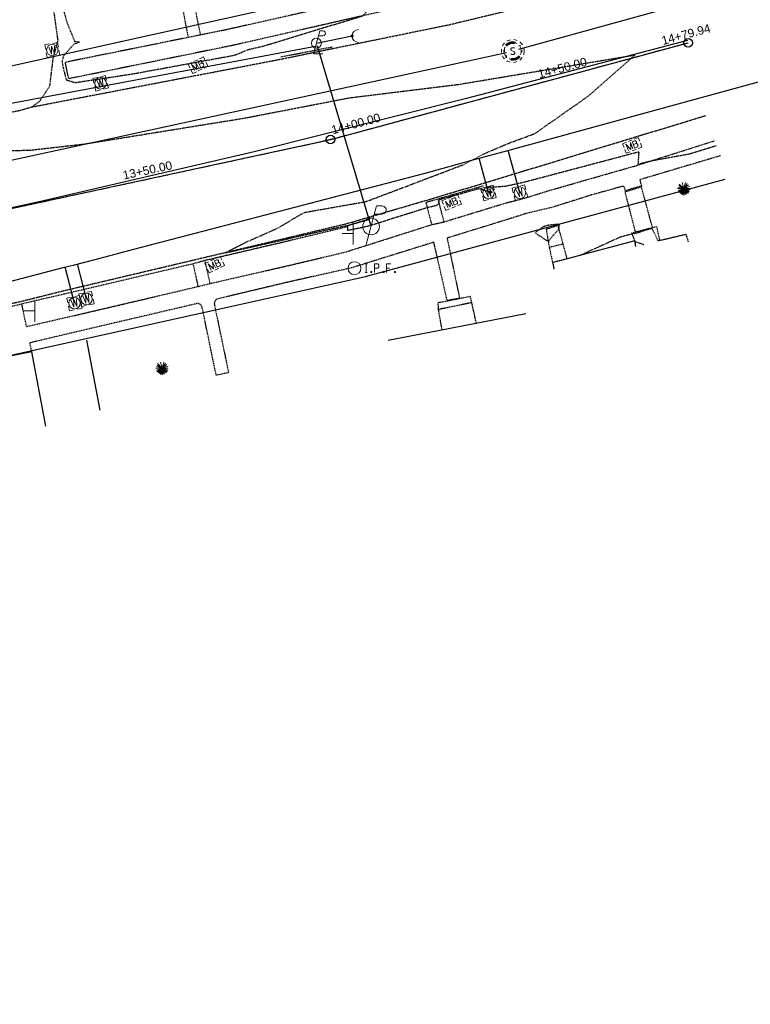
# Model space of a CAD drawing. Header units: feet. Extents: x 1748411 to 1753936, y 447116 to 448712.
# Tile 27 of 35: x 1750871 to 1751041, y 447988 to 448218. Entities that reach past the tile are written whole.
import ezdxf

# ---------------------------------------------------------------- set-up
doc = ezdxf.new("R2010")
doc.units = ezdxf.units.FT
doc.header["$MEASUREMENT"] = 0
for name, pattern in [('CL', [2, 0.3, -0.15, 1.4, -0.15]), ('DGN Style 6', [6.093386, 0.003204, -1.281469, 2.242571, -1.281469, 0.003204, -1.281469]), ('drainage01', [1.6, 0.85, -0.75]), ('elecex', [0]), ('fenceex', [0]), ('OhDOT_USTN1', [0.055, 0.014, -0.041]), ('OhDOT_USTN2', [0.11, 0.069, -0.041]), ('OhDOT_USTN3', [0.22, 0.165, -0.055]), ('OhDOT_USTN5', [0.11, 0.055, -0.055]), ('rowex', [0]), ('sanex', [0]), ('waterex', [0])]:
    doc.linetypes.add(name, pattern=pattern)
for name, color, linetype in [('BD_X_Building', 231, 'Continuous'), ('BD_X_Canopy', 2, 'OhDOT_USTN2'), ('DT_X_Contour_Major', 132, 'OhDOT_USTN3'), ('DT_X_Contour_Minor', 136, 'OhDOT_USTN3'), ('PM_X_Surveyed_Line', 1, 'Continuous'), ('PV_X_Curb', 120, 'OhDOT_USTN1'), ('PV_X_EOP', 7, 'OhDOT_USTN3'), ('PV_X_Steps', 120, 'OhDOT_USTN1'), ('PV_X_Walk', 120, 'OhDOT_USTN5'), ('RD_X_Cells', 7, 'Continuous'), ('RD_X_Fence', 230, 'fenceex'), ('RW_X_CL', 6, 'CL'), ('RW_X_Fee_RW', 6, 'rowex'), ('SN_X_Public', 3, 'Continuous'), ('SV_X_Control_Cells_Found', 7, 'Continuous'), ('SV_X_Mon_Cells_Found', 7, 'Continuous'), ('SV_X_Random_Point', 7, 'Continuous'), ('UT_X_Electric', 1, 'elecex'), ('UT_X_Electric_Cells', 1, 'Continuous'), ('UT_X_Misc_Cells', 7, 'Continuous'), ('UT_X_Sanitary_Cells', 3, 'Continuous'), ('UT_X_Sanitary_Line', 3, 'sanex'), ('UT_X_Water', 133, 'waterex'), ('UT_X_Water_Cells', 133, 'Continuous'), ('VG_X_Cells', 3, 'Continuous')]:
    doc.layers.add(name, color=color, linetype=linetype)
doc.styles.get("Standard").update_dxf_attribs({"font": 'arial.ttf'})

# ---------------------------------------------------------------- blocks, each defined once
blk = doc.blocks.new('PLP')
at = {"layer": 'UT_X_Misc_Cells', "color": 1, "linetype": 'Continuous', "lineweight": 0}
for p, q in [((0.043, 0.16), (0.085, 0.16)), ((0.026, 0.096), (0.085, 0.096))]:
    blk.add_line(p, q, dxfattribs=at)
at = {"layer": 'UT_X_Misc_Cells', "color": 1, "linetype": 'Continuous', "lineweight": 0, "flags": 128}
blk.add_lwpolyline([(0.043, 0.16), (-0.037, -0.14), (0.083, -0.14)], dxfattribs=at)
at = {"layer": 'UT_X_Misc_Cells', "color": 1, "linetype": 'Continuous', "lineweight": 0}
blk.add_circle((0, 0), 0.065, dxfattribs=at)
at = {"layer": 'UT_X_Misc_Cells', "color": 1, "linetype": 'Continuous', "lineweight": 0, "extrusion": (0, 0, -1)}
blk.add_arc((-0.086, 0.128), 0.0319, 88.8767, 271.1233, dxfattribs=at)
blk = doc.blocks.new('*U251', base_point=(1750940.035, 448212.6656, 733.9074))
at = {"color": 0, "linetype": 'ByBlock', "lineweight": -2, "xscale": 17.99963239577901, "yscale": 17.99963239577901, "zscale": 17.99963239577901}
blk.add_blockref('PLP', (1750940.035, 448212.6656, 733.9074), dxfattribs=at)
blk = doc.blocks.new('PP')
at = {"layer": 'UT_X_Electric_Cells', "color": 1, "linetype": 'Continuous', "lineweight": 0}
for p, q in [((0.0428, 0.16), (-0.0375, -0.14)), ((0.0428, 0.16), (0.0853, 0.16)), ((0.0257, 0.0963), (0.0853, 0.0963))]:
    blk.add_line(p, q, dxfattribs=at)
blk.add_circle((0, 0), 0.065, dxfattribs=at)
at = {"layer": 'UT_X_Electric_Cells', "color": 1, "linetype": 'Continuous', "lineweight": 0, "extrusion": (0, 0, -1)}
blk.add_arc((-0.086, 0.1281), 0.0319, 88.8767, 271.1233, dxfattribs=at)
blk = doc.blocks.new('*U252', base_point=(1750952.808, 448169.8623, 734.1769))
at = {"xscale": 29.99938732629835, "yscale": 29.99938732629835, "zscale": 29.99938732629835}
blk.add_blockref('PP', (1750952.808, 448169.8623, 734.1769), dxfattribs=at)
blk = doc.blocks.new('DM')
at = {"layer": 'UT_X_Misc_Cells', "linetype": 'Continuous', "lineweight": 0}
h = blk.add_hatch(color=2, dxfattribs=at)
edge = h.paths.add_edge_path()
edge.add_arc((0, 0), 0.01, 0, 360)
at = {"layer": 'UT_X_Misc_Cells', "color": 2, "linetype": 'Continuous', "lineweight": 0}
blk.add_arc((0.04, 0), 0.04, 90, 270, dxfattribs=at)
blk = doc.blocks.new('*U265', base_point=(1750948.379, 448214.3619, 733.9302))
at = {"color": 0, "linetype": 'ByBlock', "lineweight": -2, "xscale": 37.5, "yscale": 37.5, "zscale": 37.5}
blk.add_blockref('DM', (1750948.379, 448214.3619, 733.9302), dxfattribs=at)
blk = doc.blocks.new('SGN1P')
at = {"layer": 'SN_X_Public', "color": 3, "linetype": 'Continuous', "lineweight": 0}
for p, q in [((0, 0.08), (0, -0.08)), ((0, 0), (-0.08, 0))]:
    blk.add_line(p, q, dxfattribs=at)
blk = doc.blocks.new('*U218', base_point=(1750948.615, 448168.216, 734.175))
at = {"xscale": 31.875, "yscale": 31.875, "zscale": 31.875}
blk.add_blockref('SGN1P', (1750948.615, 448168.216, 734.175), dxfattribs=at)
blk = doc.blocks.new('*U219', base_point=(1750874.22, 448150.158, 734.705))
at = {"xscale": 31.875, "yscale": 31.875, "zscale": 31.875}
blk.add_blockref('SGN1P', (1750874.22, 448150.158, 734.705), dxfattribs=at)
blk = doc.blocks.new('MB')
at = {"layer": 'RD_X_Cells', "color": 230, "linetype": 'Continuous', "lineweight": 0}
for p, q in [((-0.026, 0.061), (0.025, 0.061)), ((-0.026, -0.061), (0.025, -0.061))]:
    blk.add_line(p, q, dxfattribs=at)
at = {"layer": 'RD_X_Cells', "color": 230, "linetype": 'Continuous', "lineweight": 0, "flags": 128}
for points in [[(-0.1, 0.013), (-0.1, 0.061), (-0.051, 0.061)], [(-0.065, -0.04), (-0.065, 0.04), (-0.036, -0.04), (-0.008, 0.04), (-0.008, -0.04)], [(0.051, 0.003), (0.054, 0.007), (0.056, 0.009), (0.057, 0.01), (0.058, 0.012), (0.059, 0.014), (0.06, 0.016), (0.061, 0.02), (0.061, 0.022), (0.061, 0.025), (0.061, 0.029), (0.059, 0.032), (0.057, 0.034), (0.054, 0.037), (0.052, 0.038), (0.05, 0.039), (0.047, 0.04), (0.016, 0.04), (0.016, -0.04), (0.051, -0.04), (0.055, -0.037), (0.059, -0.034), (0.062, -0.029), (0.064, -0.024), (0.065, -0.018), (0.065, -0.014), (0.064, -0.01), (0.061, -0.005), (0.058, -0.001), (0.051, 0.003), (0.016, 0.003)], [(0.05, 0.061), (0.1, 0.061), (0.1, 0.013)], [(-0.051, -0.061), (-0.1, -0.061), (-0.1, -0.013)], [(0.1, -0.013), (0.1, -0.061), (0.05, -0.061)]]:
    blk.add_lwpolyline(points, dxfattribs=at)
blk = doc.blocks.new('*U284', base_point=(1751013.847, 448188.801, 734.14))
at = {"color": 0, "linetype": 'ByBlock', "lineweight": -2, "xscale": 19.64529331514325, "yscale": 19.64529331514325, "zscale": 19.64529331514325, "rotation": 21.50694106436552}
blk.add_blockref('MB', (1751013.847, 448188.801, 734.14), dxfattribs=at)
blk = doc.blocks.new('*U285', base_point=(1750971.658, 448175.475, 734.297))
at = {"color": 0, "linetype": 'ByBlock', "lineweight": -2, "xscale": 19.64529331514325, "yscale": 19.64529331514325, "zscale": 19.64529331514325, "rotation": 21.95797943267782}
blk.add_blockref('MB', (1750971.658, 448175.475, 734.297), dxfattribs=at)
blk = doc.blocks.new('*U286', base_point=(1750912.384, 448207.528, 733.857))
at = {"color": 0, "linetype": 'ByBlock', "lineweight": -2, "xscale": 19.64529331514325, "yscale": 19.64529331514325, "zscale": 19.64529331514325, "rotation": 25.58061747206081}
blk.add_blockref('MB', (1750912.384, 448207.528, 733.857), dxfattribs=at)
blk = doc.blocks.new('*U287', base_point=(1750916.256, 448160.947, 734.423))
at = {"color": 0, "linetype": 'ByBlock', "lineweight": -2, "xscale": 19.64529331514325, "yscale": 19.64529331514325, "zscale": 19.64529331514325, "rotation": 25.61221638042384}
blk.add_blockref('MB', (1750916.256, 448160.947, 734.423), dxfattribs=at)
blk = doc.blocks.new('ETREE')
at = {"layer": 'VG_X_Cells', "color": 3, "linetype": 'Continuous', "lineweight": 0}
for p, q in [((-0.247, 0), (0, 0)), ((0, 0), (-0.221, 0.059)), ((0, 0), (-0.214, -0.078)), ((0, 0), (-0.199, -0.114)), ((0, 0), (-0.195, 0.115)), ((0, 0), (-0.195, -0.15)), ((0, 0), (-0.174, 0.174)), ((0, 0), (-0.147, -0.173)), ((0, 0), (-0.116, -0.201)), ((0, 0), (-0.083, -0.217)), ((0, 0), (-0.063, -0.243)), ((0, 0), (-0.062, 0.231)), ((0, 0), (-0.027, -0.23)), ((0, 0), (0.063, 0.235)), ((0, 0), (0.133, 0.194)), ((0, 0), (0.183, 0.14)), ((0, 0), (0.237, 0.08)), ((0, 0), (0.226, 0.005)), ((0, -0.262), (0, 0)), ((0, 0), (0.046, -0.232)), ((0, 0), (0.097, -0.233)), ((0, 0), (0.127, -0.19)), ((0, 0), (0.179, -0.176)), ((0, 0), (0.191, -0.128)), ((0, 0), (0.223, -0.097)), ((0, 0), (0.241, -0.048))]:
    blk.add_line(p, q, dxfattribs=at)
blk = doc.blocks.new('*U209', base_point=(1751025.904, 448178.707, 735.038))
at = {"xscale": 6.037229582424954, "yscale": 6.037229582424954, "zscale": 6.037229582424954}
blk.add_blockref('ETREE', (1751025.904, 448178.707, 735.038), dxfattribs=at)
blk = doc.blocks.new('IPF')
at = {"layer": 'SV_X_Mon_Cells_Found', "color": 7, "linetype": 'Continuous', "lineweight": 0, "flags": 128}
for points in [[(0.1007, 0.04), (0.1184, 0.04)], [(0.1095, -0.04), (0.1095, 0.04)], [(0.1878, -0.04), (0.1878, 0.04), (0.2143, 0.04), (0.217, 0.0394), (0.2209, 0.0381), (0.2225, 0.0368), (0.2242, 0.0356), (0.2264, 0.0324), (0.228, 0.0293), (0.2291, 0.0242), (0.2291, 0.0167), (0.2286, 0.0142), (0.2275, 0.0104), (0.2253, 0.006), (0.2231, 0.0041), (0.2214, 0.0028), (0.2187, 0.0016), (0.2143, 0.0009), (0.1878, 0.0009)], [(0.3383, 0.04), (0.3002, 0.04), (0.3002, -0.04)], [(0.3002, 0.0009), (0.3272, 0.0009)], [(0.1007, -0.04), (0.1184, -0.04)], [(0.1575, -0.0293), (0.1602, -0.0293), (0.1619, -0.0305), (0.1635, -0.0331), (0.1635, -0.0362), (0.1619, -0.0387), (0.1602, -0.04), (0.1575, -0.04), (0.1558, -0.0387), (0.1542, -0.0362), (0.1542, -0.0331), (0.1558, -0.0305), (0.1575, -0.0293)], [(0.2699, -0.0293), (0.2727, -0.0293), (0.2743, -0.0305), (0.276, -0.0331), (0.276, -0.0362), (0.2743, -0.0387), (0.2727, -0.04), (0.2699, -0.04), (0.2683, -0.0387), (0.2666, -0.0362), (0.2666, -0.0331), (0.2683, -0.0305), (0.2699, -0.0293)], [(0.3774, -0.0293), (0.3801, -0.0293), (0.3818, -0.0305), (0.3835, -0.0331), (0.3835, -0.0362), (0.3818, -0.0387), (0.3801, -0.04), (0.3774, -0.04), (0.3757, -0.0387), (0.3741, -0.0362), (0.3741, -0.0331), (0.3757, -0.0305), (0.3774, -0.0293)]]:
    blk.add_lwpolyline(points, dxfattribs=at)
at = {"layer": 'SV_X_Mon_Cells_Found', "color": 7, "linetype": 'Continuous', "lineweight": 0}
blk.add_circle((0, 0), 0.06, dxfattribs=at)
blk = doc.blocks.new('*U156', base_point=(1750948.937, 448160.109, 734.318))
at = {"xscale": 25, "yscale": 25, "zscale": 25}
blk.add_blockref('IPF', (1750948.937, 448160.109, 734.318), dxfattribs=at)
blk = doc.blocks.new('MH1D-X-SAN')
at = {"layer": 'Defpoints', "color": 61, "linetype": 'DGN Style 6', "lineweight": 53}
blk.add_circle((0, 0), 2, dxfattribs=at)
at = {"layer": 'Defpoints', "color": 20, "linetype": 'drainage01', "lineweight": 0}
blk.add_circle((0, 0), 2, dxfattribs=at)
at = {"layer": 'UT_X_Sanitary_Cells', "color": 3, "linetype": 'Continuous', "lineweight": 0, "flags": 128}
blk.add_lwpolyline([(0.4, 0.65), (0.37, 0.68), (0.33, 0.71), (0.22, 0.74), (0.08, 0.77), (-0.02, 0.77), (-0.06, 0.77), (-0.22, 0.73), (-0.36, 0.65), (-0.45, 0.55), (-0.47, 0.45), (-0.47, 0.38), (-0.45, 0.28), (-0.35, 0.19), (0.35, -0.19), (0.41, -0.24), (0.43, -0.29), (0.46, -0.37), (0.46, -0.44), (0.45, -0.52), (0.43, -0.57), (0.41, -0.63), (0.38, -0.68), (0.36, -0.72), (0.32, -0.76), (0.28, -0.78), (0.23, -0.81), (0.2, -0.82), (0.08, -0.83), (-0.09, -0.83), (-0.21, -0.81), (-0.37, -0.72), (-0.47, -0.64)], dxfattribs=at)
at = {"layer": 'UT_X_Sanitary_Cells', "linetype": 'drainage01', "lineweight": 0}
blk.add_circle((0, 0), 2.67, dxfattribs=at)
blk = doc.blocks.new('*U158', base_point=(1750985.931, 448210.85, 733.701))
blk.add_blockref('MH1D-X-SAN', (1750985.931, 448210.85, 733.701))
blk = doc.blocks.new('*U162', base_point=(1750903.982, 448136.785, 734.853))
at = {"xscale": 6.037229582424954, "yscale": 6.037229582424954, "zscale": 6.037229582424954}
blk.add_blockref('ETREE', (1750903.982, 448136.785, 734.853), dxfattribs=at)
blk = doc.blocks.new('WM')
at = {"layer": 'UT_X_Water_Cells', "color": 133, "linetype": 'Continuous', "lineweight": 0, "flags": 128}
for points in [[(-0.02, 0.075), (-0.075, 0.075), (-0.075, 0.02)], [(-0.033, 0.045), (-0.017, -0.045), (0, 0.045), (0.017, -0.045), (0.033, 0.045)], [(0.075, 0.02), (0.075, 0.075), (0.02, 0.075)], [(-0.075, -0.02), (-0.075, -0.075), (-0.02, -0.075)], [(0.02, -0.075), (0.075, -0.075), (0.075, -0.02)]]:
    blk.add_lwpolyline(points, dxfattribs=at)
at = {"layer": 'UT_X_Water_Cells', "color": 133, "linetype": 'Continuous', "lineweight": 0}
blk.add_circle((0, 0), 0.0675, dxfattribs=at)
blk = doc.blocks.new('*U81', base_point=(1750987.599, 448177.747, 734.067))
at = {"xscale": 20, "yscale": 20, "zscale": 5, "rotation": 15.09226899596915}
blk.add_blockref('WM', (1750987.599, 448177.747, 734.067), dxfattribs=at)
blk = doc.blocks.new('*U82', base_point=(1750980.255, 448177.685, 734.359))
at = {"xscale": 20, "yscale": 20, "zscale": 5, "rotation": 14.97633750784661}
blk.add_blockref('WM', (1750980.255, 448177.685, 734.359), dxfattribs=at)
blk = doc.blocks.new('*U83', base_point=(1750878.327, 448211.079, 733.787))
at = {"xscale": 20, "yscale": 20, "zscale": 5, "rotation": 10.08854457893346}
blk.add_blockref('WM', (1750878.327, 448211.079, 733.787), dxfattribs=at)
blk = doc.blocks.new('*U84', base_point=(1750889.597, 448203.305, 733.824))
at = {"xscale": 20, "yscale": 20, "zscale": 5, "rotation": 14.04115356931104}
blk.add_blockref('WM', (1750889.597, 448203.305, 733.824), dxfattribs=at)
blk = doc.blocks.new('*U85', base_point=(1750883.518, 448151.948, 734.658))
at = {"xscale": 20, "yscale": 20, "zscale": 5, "rotation": 12.36571117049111}
blk.add_blockref('WM', (1750883.518, 448151.948, 734.658), dxfattribs=at)
blk = doc.blocks.new('*U86', base_point=(1750886.308, 448152.929, 734.619))
at = {"xscale": 20, "yscale": 20, "zscale": 5, "rotation": 11.6740472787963}
blk.add_blockref('WM', (1750886.308, 448152.929, 734.619), dxfattribs=at)

msp = doc.modelspace()

# ---------------------------------------------------------------- linework, layer by layer
at = {"color": 7, "linetype": 'Continuous', "lineweight": -3}
for p, q in [((1750943.31, 448190.15), (1750948.31, 448191.5)), ((1750938.26, 448189.06), (1750943.31, 448190.15))]:
    msp.add_line(p, q, dxfattribs=at)
at = {"color": 7, "linetype": 'Continuous', "lineweight": -3, "flags": 128}
msp.add_lwpolyline([(1749575.9, 447923.12), (1750278.47, 448054.42), (1750351.07, 448069.89), (1750790.01, 448157.1, 0.004093), (1750793.21, 448157.76), (1750938.26, 448189.06, 0.01293), (1750948.31, 448191.5), (1751026.94, 448212.78)], format="xyb", dxfattribs=at)
at = {"color": 6, "linetype": 'Continuous', "lineweight": -3}
for centre in [(1751026.94, 448212.78), (1750943.31, 448190.15)]:
    msp.add_circle(centre, 1, dxfattribs=at)
at = {"layer": 'BD_X_Building', "flags": 128}
for points in [[(1751014.65, 448165.17), (1751014.44, 448166.48), (1750998.64, 448162.29)], [(1750988.97, 448149.44), (1750956.83, 448143.22)], [(1750876.83, 448123.23), (1750873.51, 448140.55), (1750830.1, 448131.97)]]:
    msp.add_lwpolyline(points, dxfattribs=at)
at = {"layer": 'BD_X_Canopy', "flags": 128}
for points in [[(1751027, 448166.25), (1751026.46, 448168), (1751020.31, 448166.54)], [(1750998.64, 448162.29), (1750995.23, 448161.42), (1750995.59, 448159.79)], [(1750977.43, 448147.21), (1750976.36, 448152.07), (1750968.51, 448150.44), (1750969.35, 448145.64)]]:
    msp.add_lwpolyline(points, dxfattribs=at)
at = {"layer": 'DT_X_Contour_Major', "color": 132, "linetype": 'OhDOT_USTN3', "lineweight": -3, "elevation": 735, "flags": 128}
msp.add_lwpolyline([(1750991.14, 448168.37), (1750994.23, 448166.34), (1750995.38, 448167.77), (1750996.73, 448169.27), (1750996.75, 448170.26), (1750996.41, 448170.37), (1750994.01, 448170.1), (1750993.05, 448169.77), (1750991.14, 448168.37)], close=True, dxfattribs=at)
msp.add_lwpolyline([(1751020.07, 448166.48), (1751019.91, 448166.53), (1751018.43, 448169.43), (1751014.55, 448168.19), (1751013.78, 448168.09), (1751011.09, 448167.39), (1751001.66, 448163.09)], dxfattribs=at)
at = {"layer": 'DT_X_Contour_Minor', "color": 136, "linetype": 'OhDOT_USTN3', "lineweight": -3, "flags": 128}
for points, elevation in [([(1750766.27, 448321.81), (1750770.68, 448316.33), (1750770.62, 448316.28), (1750770.59, 448316.23), (1750770.57, 448316.22), (1750770.81, 448315.14), (1750784.67, 448276.33), (1750784.03, 448271.79), (1750788.81, 448245.4), (1750794.28, 448228.11), (1750794.97, 448223.3), (1750794.48, 448222.71), (1750794.63, 448222.09), (1750791.96, 448220.16), (1750801.57, 448205.04), (1750803.13, 448198.89), (1750802.84, 448198.23), (1750806.24, 448196.68), (1750818.81, 448187.1), (1750818.93, 448186.74), (1750820.3, 448186.62), (1750820.32, 448186.66), (1750832.69, 448185.29), (1750857.62, 448187.37), (1750873.05, 448187.68), (1750885.75, 448189.12), (1750923.33, 448195.2), (1750947.68, 448199.91), (1750973.44, 448203.08), (1751014.52, 448209.94), (1751003.54, 448200.28), (1750990.95, 448191.45), (1750984.65, 448189.12), (1750978.61, 448186.53), (1750974.28, 448184.2), (1750951.54, 448175.58), (1750937.02, 448173.03), (1750930.96, 448169.41), (1750923.94, 448166.3), (1750918.8, 448163.73), (1750928.4, 448165.86), (1750932, 448166.67), (1750935.96, 448167.6), (1750947.04, 448170.09), (1750947.32, 448170.09), (1750952.49, 448171.58), (1750947.34, 448170.02), (1750947.32, 448169.86), (1750947.32, 448168.97), (1750952.25, 448169.99), (1750965.91, 448174.3), (1750968.1, 448174.8), (1750968.74, 448175.23), (1750968.7, 448176.12), (1750978.02, 448178.74), (1750981.16, 448177.79), (1750979.96, 448179.1), (1750981.06, 448179.08), (1750984.24, 448179.3), (1750988.52, 448180.22), (1751015.38, 448187.33), (1751015.17, 448184.4), (1751015.67, 448184.56), (1751018.45, 448185.25), (1751027.22, 448186.83), (1751033.54, 448188.77)], 734), ([(1750843.94, 448235.97), (1750865.86, 448224.88), (1750873.77, 448230.67), (1750876.51, 448233.82), (1750880.13, 448234.47), (1750879.5, 448226.71), (1750879.05, 448226.56), (1750881.86, 448217.18), (1750883.57, 448213.06), (1750883.79, 448213.03), (1750884.67, 448212.96), (1750883.32, 448212.4), (1750880.9, 448209.64), (1750880.61, 448208.44), (1750880.77, 448207.29), (1750881.57, 448204.13), (1750883.68, 448203.48), (1750897.09, 448205.51), (1750919.47, 448209.61), (1750921.06, 448209.93), (1750921.1, 448209.93), (1750924.13, 448211.21), (1750927.66, 448212.01), (1750950.86, 448219.06), (1750954.92, 448223.23), (1750955.64, 448224.05), (1750949.99, 448224.1), (1750960.03, 448225.92), (1750952.25, 448238.86)], 734), ([(1751014.46, 448166.38), (1751016.57, 448165.63)], 736)]:
    msp.add_lwpolyline(points, dxfattribs=dict(at, elevation=elevation))
at = {"layer": 'PM_X_Surveyed_Line', "flags": 128}
msp.add_lwpolyline([(1751026.77, 448213.31), (1750975.08, 448199.77), (1750925.46, 448187.3), (1750875.24, 448175.59), (1750834.29, 448166.69), (1750750.16, 448148.92), (1750722.4, 448142.89), (1750674.69, 448133.28), (1750626.69, 448123.71), (1750582.98, 448115.15)], dxfattribs=at)
at = {"layer": 'PV_X_Curb', "flags": 128}
for points in [[(1750931.69, 448209.48), (1750943.69, 448211.8)], [(1750979.08, 448179.34), (1750965.61, 448175.43)], [(1750947.33, 448170.07), (1750947.39, 448169.89), (1750946.93, 448169.7), (1750932.15, 448166.14), (1750914.01, 448161.9), (1750911.2, 448161.12), (1750881.03, 448154.03), (1750871.13, 448151.76)], [(1750847.85, 448146.43), (1750871.13, 448151.76)]]:
    msp.add_lwpolyline(points, dxfattribs=at)
at = {"layer": 'PV_X_EOP', "flags": 128}
for points in [[(1750879.64, 448213.51), (1750877.79, 448226.91), (1750874.8, 448243.07)], [(1750993.46, 448222.31), (1750971.06, 448216.92), (1750943.87, 448211.36)], [(1750879.64, 448213.51), (1750878.46, 448209.11), (1750877.67, 448202.62), (1750875.35, 448199.09), (1750873.4, 448197.68), (1750870.39, 448196.83), (1750853.99, 448193.7), (1750838.81, 448190.69)], [(1750943.87, 448211.36), (1750931.79, 448208.88), (1750873.4, 448197.68)], [(1751030.93, 448195.68), (1750978.99, 448179.87)], [(1750978.99, 448179.87), (1750965.57, 448175.87), (1750947.14, 448170.47), (1750931.96, 448166.84), (1750880.95, 448154.78), (1750870.92, 448152.28), (1750847.22, 448146.87)]]:
    msp.add_lwpolyline(points, dxfattribs=at)
at = {"layer": 'PV_X_Steps', "flags": 128}
for points in [[(1751020.31, 448166.54), (1751019.6, 448169.81), (1751018.6, 448169.55), (1751014.57, 448168.51), (1751013.7, 448168.29), (1751014.44, 448166.48)], [(1750998.64, 448162.29), (1750997.72, 448165.75), (1750994.46, 448164.97), (1750995.23, 448161.42)], [(1750976.36, 448152.07), (1750976.03, 448153.49), (1750968.41, 448152), (1750968.51, 448150.44)]]:
    msp.add_lwpolyline(points, dxfattribs=at)
at = {"layer": 'PV_X_Walk', "flags": 128}
for points in [[(1751019.27, 448239.64), (1750989.93, 448231.78), (1750986.23, 448231), (1750976.42, 448228.77), (1750966.61, 448226.51), (1750961.77, 448225.43), (1750919.33, 448215.88), (1750912.96, 448214.59), (1750910.08, 448214.01), (1750881.37, 448208.2)], [(1751020.07, 448236.08), (1750990.92, 448228.06), (1750987.13, 448227.2), (1750977.32, 448224.96), (1750967.59, 448222.82), (1750962.62, 448221.74), (1750920.27, 448212.1), (1750882.15, 448204.36)], [(1750908.14, 448223.92), (1750910.08, 448214.01)], [(1750912.96, 448214.59), (1750910.98, 448224.58)], [(1750882.15, 448204.36), (1750881.37, 448208.2)], [(1750969.88, 448170.95), (1750984.41, 448175.38), (1750988.4, 448176.39), (1750994.3, 448178.22), (1751003.12, 448180.75), (1751014.7, 448184.06), (1751033.1, 448189.89)], [(1751034.48, 448186.38), (1751015.59, 448180.77), (1751016, 448179.3), (1751012.25, 448178.22), (1751011.87, 448179.31), (1751004.2, 448177.18), (1750995.18, 448174.33), (1750989.22, 448172.94), (1750985.56, 448171.76), (1750970.58, 448167.14), (1750973.5, 448153.06), (1750970.59, 448152.57), (1750967.49, 448166.18), (1750948.13, 448160.16), (1750933.05, 448156.77), (1750916.74, 448152.89)], [(1751015.99, 448179.1), (1751012.13, 448177.9), (1751014.57, 448168.51)], [(1751018.6, 448169.55), (1751015.99, 448179.1)], [(1750965.61, 448175.43), (1750966.97, 448170.28), (1750969.88, 448170.95), (1750968.47, 448176.26)], [(1750915.22, 448156.54), (1750932.67, 448160.54), (1750946.92, 448163.91), (1750966.97, 448170.28)], [(1750997.72, 448165.75), (1750996.5, 448170.09), (1750993.75, 448169.19), (1750994.46, 448164.97)], [(1750911.2, 448161.12), (1750912.37, 448155.83), (1750915.22, 448156.54), (1750914.01, 448161.9)], [(1750871.13, 448151.76), (1750872.23, 448146.47), (1750885.1, 448149.44), (1750912.37, 448155.83)], [(1750912.13, 448151.84), (1750885.9, 448145.71), (1750873.01, 448142.65), (1750873.51, 448140.55)], [(1750916.16, 448151.79), (1750919.51, 448135.72), (1750916.63, 448135.09), (1750913.31, 448151.14)]]:
    msp.add_lwpolyline(points, dxfattribs=at)
at = {"layer": 'PV_X_Walk'}
for centre, radius, start, end in [((1750912.3, 448150.79, 734.36), 1.06, 19.0562, 99.4612), ((1750917.74, 448151.67, 734.36), 1.58, 129.3531, 175.5342)]:
    msp.add_arc(centre, radius, start, end, dxfattribs=at)
at = {"layer": 'RD_X_Fence', "flags": 128}
msp.add_lwpolyline([(1750886.28, 448143.27), (1750889.44, 448126.96)], dxfattribs=at)
at = {"layer": 'RW_X_CL'}
msp.add_lwpolyline([(1750791.61, 448157.42), (1750943.31, 448190.15), (1751026.94, 448212.78)], dxfattribs=at)
at = {"layer": 'RW_X_Fee_RW'}
for points in [[(1750817.69, 448196.11), (1750935.43, 448222.21), (1751018.33, 448244.63)], [(1750836.8, 448098.15), (1750830.33, 448131.31), (1750951.2, 448158.1), (1751035.56, 448180.92)]]:
    msp.add_lwpolyline(points, dxfattribs=at)
at = {"layer": 'UT_X_Electric'}
msp.add_line((1750940.03, 448212.67, 733.91), (1750948.38, 448214.36, 733.93), dxfattribs=at)
at = {"layer": 'UT_X_Electric', "flags": 128}
for points in [[(1750811.28, 448187.9), (1750940.19, 448212.08)], [(1750940.19, 448212.08), (1750952.66, 448170.27)]]:
    msp.add_lwpolyline(points, dxfattribs=at)
at = {"layer": 'UT_X_Sanitary_Line', "color": 3, "linetype": 'sanex', "lineweight": -3}
for points in [[(1750987.38, 448211.25), (1751173.56, 448262.66)], [(1750782.59, 448166.64), (1750984.47, 448210.53)]]:
    msp.add_lwpolyline(points, dxfattribs=at)
at = {"layer": 'UT_X_Water'}
for points, elevation in [([(1750679.25, 448115.7), (1750797.75, 448139.17), (1750801.7, 448139.53), (1750804.4, 448140.52), (1750811.05, 448142.16), (1750831.44, 448147.32), (1750880.9, 448160.24), (1750883.48, 448160.91), (1750888.02, 448162.05), (1750897.38, 448164.55), (1750965.43, 448182.32), (1750977.2, 448185.58), (1750984.79, 448187.6), (1751057.86, 448207.61), (1751079.59, 448213.82), (1751080.87, 448214.21), (1751123.55, 448226.31), (1751145.8, 448232.44), (1751195.19, 448245.75), (1751286.91, 448271.24)], 734.56), ([(1750980.25, 448177.68), (1750978.09, 448185.82)], 734.36), ([(1750987.6, 448177.75), (1750984.89, 448187.63)], 734.07), ([(1750883.52, 448151.95), (1750881.33, 448160.35)], 734.66), ([(1750886.31, 448152.93), (1750884.25, 448161.1)], 734.62)]:
    msp.add_lwpolyline(points, dxfattribs=dict(at, elevation=elevation))

# ---------------------------------------------------------------- block references
at = {"layer": 'SN_X_Public'}
for name, p in [('*U218', (1750948.61, 448168.22, 734.17)), ('*U219', (1750874.22, 448150.16, 734.7))]:
    msp.add_blockref(name, p, dxfattribs=at)
at = {"layer": 'SV_X_Control_Cells_Found'}
msp.add_blockref('*U156', (1750948.94, 448160.11, 734.32), dxfattribs=at)
at = {"layer": 'SV_X_Random_Point'}
for name, p in [('*U286', (1750912.38, 448207.53, 733.86)), ('*U284', (1751013.85, 448188.8, 734.14)), ('*U285', (1750971.66, 448175.47, 734.3)), ('*U287', (1750916.26, 448160.95, 734.42))]:
    msp.add_blockref(name, p, dxfattribs=at)
at = {"layer": 'UT_X_Electric_Cells'}
for name, p in [('*U251', (1750940.03, 448212.67, 733.91)), ('*U252', (1750952.81, 448169.86, 734.18))]:
    msp.add_blockref(name, p, dxfattribs=at)
at = {"layer": 'UT_X_Misc_Cells'}
msp.add_blockref('*U265', (1750948.38, 448214.36, 733.93), dxfattribs=at)
at = {"layer": 'UT_X_Sanitary_Cells'}
msp.add_blockref('*U158', (1750985.93, 448210.85, 733.7), dxfattribs=at)
at = {"layer": 'UT_X_Water_Cells'}
for name, p in [('*U83', (1750878.33, 448211.08, 733.79)), ('*U84', (1750889.6, 448203.3, 733.82)), ('*U82', (1750980.25, 448177.68, 734.36)), ('*U81', (1750987.6, 448177.75, 734.07)), ('*U85', (1750883.52, 448151.95, 734.66)), ('*U86', (1750886.31, 448152.93, 734.62))]:
    msp.add_blockref(name, p, dxfattribs=at)
at = {"layer": 'VG_X_Cells'}
for name, p in [('*U209', (1751025.9, 448178.71, 735.04)), ('*U162', (1750903.98, 448136.78, 734.85))]:
    msp.add_blockref(name, p, dxfattribs=at)

# ---------------------------------------------------------------- texts
at = {"color": 7, "linetype": 'Continuous', "lineweight": -3, "char_height": 2, "attachment_point": 8}
for s, insert, rotation in [('14+79.94', (1751026.68, 448213.74), 15.1391), ('14+50.00', (1750997.78, 448205.92), 15.1391), ('14+00.00', (1750949.52, 448192.87), 15.1391), ('13+50.00', (1750900.77, 448182), 12.176)]:
    msp.add_mtext(s, dxfattribs=dict(at, insert=insert, rotation=rotation))

doc.saveas('drawing.dxf')
